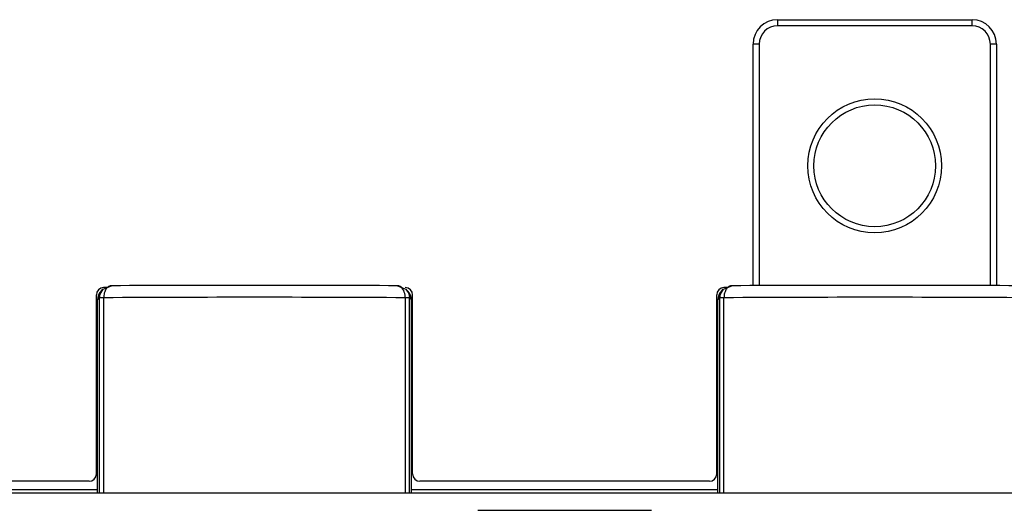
# Model space of a CAD drawing. Header units: millimetres. Extents: x 44 to 366, y 226 to 346.
# Tile 6 of 8: x 161 to 242, y 305 to 346. Entities that reach past the tile are written whole.
import ezdxf

# ---------------------------------------------------------------- set-up
doc = ezdxf.new("R2010")
doc.units = ezdxf.units.MM
doc.header["$LTSCALE"] = 37.36047
doc.layers.get('0').update_dxf_attribs({"linetype": 'CONTINUOUS'})

msp = doc.modelspace()

# ---------------------------------------------------------------- linework, layer by layer
at = {"color": 7}
for p, q in [((222.933, 345.52), (222.933, 345.02)), ((222.933, 345.52), (238.933, 345.52)), ((238.933, 345.02), (222.933, 345.02)), ((238.933, 345.02), (238.933, 345.52)), ((220.933, 323.681), (220.933, 343.52)), ((221.433, 343.52), (220.933, 343.52)), ((221.433, 343.52), (221.433, 323.683)), ((240.433, 323.683), (240.433, 343.52)), ((240.933, 343.52), (240.433, 343.52)), ((240.933, 343.52), (240.933, 323.681)), ((167.237, 322.984), (167.482, 323.388)), ((167.326, 323.232), (167.477, 323.384)), ((167.482, 323.388), (168.184, 323.677)), ((167.802, 323.52), (167.533, 323.52)), ((191.681, 323.677), (192.383, 323.388)), ((192.383, 323.388), (192.614, 323.027)), ((192.383, 323.388), (192.54, 323.232)), ((192.614, 323.027), (192.674, 322.683)), ((218.237, 322.984), (218.482, 323.388)), ((218.326, 323.232), (218.477, 323.384)), ((218.482, 323.388), (219.184, 323.677)), ((218.802, 323.52), (218.533, 323.52)), ((166.933, 308.221), (166.933, 322.92)), ((167.18, 322.672), (167.033, 322.525)), ((167.033, 306.643), (167.033, 322.525)), ((167.191, 322.683), (167.237, 322.984)), ((167.191, 306.643), (167.191, 322.683)), ((167.535, 306.643), (167.535, 322.691)), ((192.33, 322.691), (192.33, 306.643)), ((192.674, 306.643), (192.674, 322.683)), ((192.833, 322.525), (192.685, 322.672)), ((192.833, 306.643), (192.833, 322.525)), ((192.933, 308.221), (192.933, 322.92)), ((217.933, 308.221), (217.933, 322.92)), ((218.18, 322.672), (218.033, 322.525)), ((218.033, 306.643), (218.033, 322.525)), ((218.191, 322.683), (218.237, 322.984)), ((218.191, 306.643), (218.191, 322.683)), ((218.535, 306.643), (218.535, 322.691)), ((166.333, 307.621), (158.533, 307.621)), ((217.333, 307.621), (193.533, 307.621)), ((157.833, 306.939), (167.033, 306.939)), ((192.833, 306.939), (218.033, 306.939)), ((364.536, 306.643), (46.329, 306.643)), ((198.297, 305.238), (212.568, 305.238))]:
    msp.add_line(p, q, dxfattribs=at)
for radius in [5.5, 5]:
    msp.add_circle((230.924, 333.523), radius, dxfattribs=at)
for centre, radius, start, end in [((222.933, 343.52), 2, 90, 180), ((222.933, 343.52), 1.5, 90, 180), ((238.933, 343.52), 2, 0, 90), ((238.933, 343.52), 1.5, 0, 90), ((168.495, 322.887), 0.921, 145.63699, 150.01209), ((179.933, -1842.02), 2165.729, 89.689203, 90.310821), ((219.495, 322.887), 0.921, 145.62501, 150.00633), ((230.932, -1841.043), 2164.752, 89.689031, 90.310931), ((179.933, -1893.714), 2216.44, 89.679525, 90.320475), ((192.238, 304.844), 17.848, 89.13673, 89.70601), ((230.933, -1893.714), 2216.44, 89.679525, 90.320475)]:
    msp.add_arc(centre, radius, start, end, dxfattribs=at)
for centre, major_axis, ratio, start_param, end_param in [((167.533, 322.92), (0.424, -0.424), 0.999695, 2.356347, 3.926839), ((168.033, 322.525), (1, 0), 0.999695, 8.639228, 9.424778), ((192.333, 322.92), (0.424, 0.424), 0.999695, -0.785246, 0.785246), ((191.832, 322.525), (1, 0), 0.999695, 6.283185, 7.068736), ((218.533, 322.92), (0.424, -0.424), 0.999695, 2.356347, 3.926839), ((219.033, 322.525), (1, 0), 0.999695, 8.639228, 9.424778), ((166.333, 308.221), (0.537, -0.268), 0.99981, -1.107103, 0.463541), ((193.533, 308.221), (0.537, 0.268), 0.99981, 2.678052, 4.248696), ((217.333, 308.221), (0.537, -0.268), 0.99981, -1.107103, 0.463541)]:
    msp.add_ellipse(centre, major_axis=major_axis, ratio=ratio, start_param=start_param, end_param=end_param, dxfattribs=at)
for points, knots in [([(167.619, 323.18), (167.605, 323.143), (167.556, 322.984), (167.535, 322.817), (167.535, 322.691)], [0, 0, 0, 0, 0.240188, 1, 1, 1, 1]), ([(168.184, 323.677), (168.101, 323.678), (167.918, 323.623), (167.79, 323.487), (167.735, 323.406)], [0, 0, 0, 0, 0.460558, 1, 1, 1, 1]), ([(192.131, 323.406), (192.076, 323.486), (191.948, 323.623), (191.764, 323.678), (191.681, 323.677)], [0, 0, 0, 0, 0.539233, 1, 1, 1, 1]), ([(192.33, 322.691), (192.33, 322.758), (192.313, 323.007), (192.234, 323.256), (192.131, 323.406)], [0, 0, 0, 0, 0.269213, 1, 1, 1, 1]), ([(218.619, 323.18), (218.605, 323.143), (218.556, 322.984), (218.535, 322.817), (218.535, 322.691)], [0, 0, 0, 0, 0.240183, 1, 1, 1, 1]), ([(219.184, 323.676), (219.101, 323.678), (218.918, 323.623), (218.79, 323.487), (218.735, 323.406)], [0, 0, 0, 0, 0.460516, 1, 1, 1, 1]), ([(167.237, 322.687), (167.225, 322.686), (167.212, 322.683), (167.194, 322.686), (167.191, 322.683)], [0, 0, 0, 0, 0.727951, 1, 1, 1, 1]), ([(167.535, 322.691), (167.505, 322.691), (167.406, 322.69), (167.306, 322.689), (167.237, 322.687)], [0, 0, 0, 0, 0.302482, 1, 1, 1, 1]), ([(192.674, 322.683), (192.672, 322.686), (192.654, 322.683), (192.624, 322.688), (192.571, 322.688), (192.531, 322.689), (192.507, 322.69)], [0, 0, 0, 0, 0.072424, 0.26587, 0.577867, 1, 1, 1, 1]), ([(218.237, 322.687), (218.225, 322.686), (218.212, 322.683), (218.194, 322.686), (218.191, 322.683)], [0, 0, 0, 0, 0.727946, 1, 1, 1, 1]), ([(218.535, 322.691), (218.505, 322.691), (218.406, 322.69), (218.306, 322.689), (218.237, 322.687)], [0, 0, 0, 0, 0.302481, 1, 1, 1, 1])]:
    msp.add_open_spline(points, degree=3, knots=knots, dxfattribs=at)
for points in [[(167.697, 323.347), (167.666, 323.294), (167.641, 323.238), (167.619, 323.18)], [(218.697, 323.347), (218.666, 323.294), (218.641, 323.238), (218.619, 323.18)]]:
    msp.add_open_spline(points, degree=3, dxfattribs=at)

doc.saveas('drawing.dxf')
